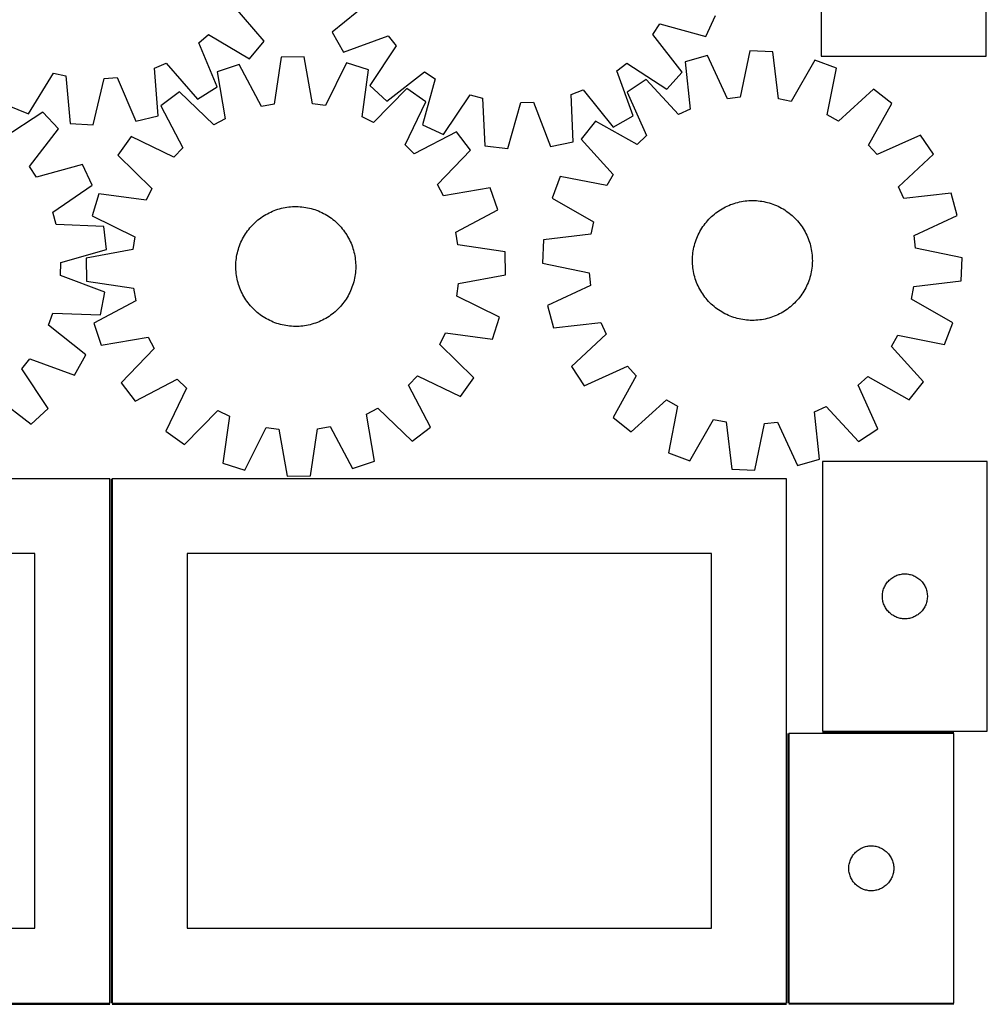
# Model space of a CAD drawing. Header units: millimetres. Extents: x 7 to 1493, y 7 to 2993.
# Tile 9 of 11: x 848 to 1493, y 1763 to 2420. Entities that reach past the tile are written whole.
import ezdxf

# ---------------------------------------------------------------- set-up
doc = ezdxf.new("R2010")
doc.units = ezdxf.units.MM
doc.layers.add('COMMON', color=5, linetype='CONTINUOUS', true_color=0x0000ff)
doc.layers.add('CUT', color=7, linetype='CONTINUOUS', true_color=0x000000)

msp = doc.modelspace()

# ---------------------------------------------------------------- linework, layer by layer
at = {"layer": 'COMMON'}
for p, q in [((908.799608, 2114.074296), (908.799608, 1764.074296)), ((1360.299609, 1944.074296), (1360.299609, 1764.074296)), ((1383.469951, 1944.824296), (1471.04961, 1944.824296)), ((458.049608, 1763.324295), (908.049608, 1763.324295)), ((909.549609, 1763.324295), (1359.549609, 1763.324295)), ((1471.04961, 1763.324296), (1361.04961, 1763.324296))]:
    msp.add_line(p, q, dxfattribs=at)
at = {"layer": 'CUT'}
for p, q in [((1382.70705, 2576.081325), (1382.70705, 2396.081325)), ((1492.70705, 2396.081325), (1492.70705, 2576.081325)), ((1080.987218, 2432.065904), (1056.230213, 2412.164511)), ((1011.054501, 2406.112748), (990.359617, 2430.210394)), ((1305.694912, 2409.241173), (1312.080628, 2423.2395)), ((1056.230213, 2412.164511), (1063.801667, 2398.770347)), ((1270.307378, 2410.424009), (1275.042544, 2417.572265)), ((1275.042544, 2417.572265), (1305.694912, 2409.241173)), ((967.375594, 2404.931914), (973.849496, 2410.554011)), ((979.611016, 2375.61862), (967.375594, 2404.931914)), ((973.849496, 2410.554011), (1001.158751, 2394.331208)), ((1001.158751, 2394.331208), (1011.054501, 2406.112748)), ((1063.801667, 2398.770347), (1093.619473, 2409.719011)), ((1093.619473, 2409.719011), (1098.954622, 2403.006667)), ((1289.934384, 2385.448913), (1270.307378, 2410.424009)), ((1098.954622, 2403.006667), (1081.55918, 2376.428982)), ((1335.028681, 2399.714683), (1328.549829, 2368.618071)), ((1350.400634, 2399.056198), (1335.028681, 2399.714683)), ((1354.196477, 2367.519453), (1350.400634, 2399.056198)), ((1022.310395, 2395.361481), (1017.62881, 2363.94401)), ((1037.694789, 2395.587235), (1022.310395, 2395.361481)), ((1043.296214, 2364.320659), (1037.694789, 2395.587235)), ((1306.675953, 2396.460668), (1291.852873, 2392.336729)), ((1291.852873, 2392.336729), (1295.300501, 2360.760019)), ((1320.031404, 2367.64042), (1306.675953, 2396.460668)), ((1378.371227, 2393.389476), (1362.600092, 2365.816916)), ((1392.787341, 2388.013025), (1378.371227, 2393.389476)), ((1382.70705, 2396.081325), (1492.70705, 2396.081325)), ((937.70501, 2387.993105), (945.599379, 2391.339491)), ((940.283282, 2356.333552), (937.70501, 2387.993105)), ((945.599379, 2391.339491), (966.558903, 2367.471665)), ((994.191447, 2390.483917), (979.629781, 2385.515173)), ((979.629781, 2385.515173), (984.885862, 2354.188693)), ((1009.180623, 2362.478572), (994.191447, 2390.483917)), ((1065.944747, 2391.536842), (1051.783762, 2363.10374)), ((1080.645937, 2386.997507), (1065.944747, 2391.536842)), ((1076.311305, 2355.530291), (1080.645937, 2386.997507)), ((1092.899085, 2366.030084), (1117.87418, 2385.65709)), ((1117.87418, 2385.65709), (1125.022437, 2380.921924)), ((1246.245457, 2386.169301), (1252.957801, 2391.504451)), ((1257.194121, 2356.351496), (1246.245457, 2386.169301)), ((1252.957801, 2391.504451), (1279.535486, 2374.109008)), ((1279.535486, 2374.109008), (1289.934384, 2385.448913)), ((1386.652011, 2356.846817), (1392.787341, 2388.013025)), ((853.768685, 2357.659616), (870.291837, 2384.788202)), ((870.291837, 2384.788202), (878.645473, 2382.855291)), ((878.645473, 2382.855291), (881.572928, 2351.226116)), ((896.920969, 2350.145301), (904.252227, 2381.052055)), ((904.252227, 2381.052055), (912.794309, 2381.795163)), ((912.794309, 2381.795163), (925.352436, 2352.618662)), ((1125.022437, 2380.921924), (1116.691344, 2350.269556)), ((1265.893372, 2380.480501), (1253.070154, 2371.977819)), ((1287.501108, 2357.197879), (1265.893372, 2380.480501)), ((954.394323, 2372.187101), (942.080782, 2362.961742)), ((977.304004, 2350.184345), (954.394323, 2372.187101)), ((966.558903, 2367.471665), (979.611016, 2375.61862)), ((1081.55918, 2376.428982), (1092.899085, 2366.030084)), ((1106.261603, 2374.415637), (1084.007395, 2351.750135)), ((1118.840534, 2365.555556), (1106.261603, 2374.415637)), ((1215.866094, 2370.537246), (1223.898564, 2373.537046)), ((1223.898564, 2373.537046), (1243.799957, 2348.780041)), ((1417.637842, 2373.980263), (1394.118211, 2352.630749)), ((1429.686966, 2364.41213), (1417.637842, 2373.980263)), ((1104.99415, 2336.96793), (1118.840534, 2365.555556)), ((1130.689672, 2343.88384), (1148.37732, 2370.267961)), ((1148.37732, 2370.267961), (1156.638963, 2367.973483)), ((1156.638963, 2367.973483), (1158.187725, 2336.2469)), ((1217.064683, 2338.795505), (1215.866094, 2370.537246)), ((1253.070154, 2371.977819), (1266.106782, 2343.011959)), ((1328.549829, 2368.618071), (1320.031404, 2367.64042)), ((1362.600092, 2365.816916), (1354.196477, 2367.519453)), ((839.50582, 2363.430337), (853.768685, 2357.659616)), ((942.080782, 2362.961742), (956.760026, 2334.792707)), ((1017.62881, 2363.94401), (1009.180623, 2362.478572)), ((1051.783762, 2363.10374), (1043.296214, 2364.320659)), ((1173.474221, 2334.499443), (1182.143033, 2365.058017)), ((1182.143033, 2365.058017), (1190.709354, 2365.428828)), ((1190.709354, 2365.428828), (1201.986369, 2335.733648)), ((1295.300501, 2360.760019), (1287.501108, 2357.197879)), ((1414.221033, 2336.667227), (1429.686966, 2364.41213)), ((863.301671, 2358.797427), (836.831645, 2341.238598)), ((873.770225, 2347.521793), (863.301671, 2358.797427)), ((925.352436, 2352.618662), (940.283282, 2356.333552)), ((984.885862, 2354.188693), (977.304004, 2350.184345)), ((1084.007395, 2351.750135), (1076.311305, 2355.530291)), ((1232.044976, 2352.67995), (1222.476844, 2340.630826)), ((1259.78988, 2337.214017), (1232.044976, 2352.67995)), ((1243.799957, 2348.780041), (1257.194121, 2356.351496)), ((1394.118211, 2352.630749), (1386.652011, 2356.846817)), ((854.297436, 2322.426271), (873.770225, 2347.521793)), ((881.572928, 2351.226116), (896.920969, 2350.145301)), ((1116.691344, 2350.269556), (1130.689672, 2343.88384)), ((922.199036, 2342.487808), (913.338955, 2329.908877)), ((950.786662, 2328.641424), (922.199036, 2342.487808)), ((1139.314469, 2345.67381), (1111.145434, 2330.994566)), ((1148.539828, 2333.360269), (1139.314469, 2345.67381)), ((1222.476844, 2340.630826), (1243.826357, 2317.111195)), ((1266.106782, 2343.011959), (1259.78988, 2337.214017)), ((1448.984835, 2343.386953), (1420.018974, 2330.350325)), ((1457.487517, 2330.563735), (1448.984835, 2343.386953)), ((956.760026, 2334.792707), (950.786662, 2328.641424)), ((1111.145434, 2330.994566), (1104.99415, 2336.96793)), ((1126.537072, 2310.450588), (1148.539828, 2333.360269)), ((1158.187725, 2336.2469), (1173.474221, 2334.499443)), ((1201.986369, 2335.733648), (1217.064683, 2338.795505)), ((1420.018974, 2330.350325), (1414.221033, 2336.667227)), ((913.338955, 2329.908877), (936.004457, 2307.654668)), ((1434.204894, 2308.955999), (1457.487517, 2330.563735)), ((859.076545, 2315.307318), (854.297436, 2322.426271)), ((889.677012, 2323.82707), (859.076545, 2315.307318)), ((896.148837, 2309.868343), (889.677012, 2323.82707)), ((1208.444082, 2315.780325), (1203.067631, 2301.364211)), ((1239.610289, 2309.644996), (1208.444082, 2315.780325)), ((1243.826357, 2317.111195), (1239.610289, 2309.644996)), ((869.874171, 2292.018506), (896.148837, 2309.868343)), ((936.004457, 2307.654668), (932.224301, 2299.958579)), ((1130.541419, 2302.86873), (1126.537072, 2310.450588)), ((1161.8679, 2308.124811), (1130.541419, 2302.86873)), ((1166.836644, 2293.563145), (1161.8679, 2308.124811)), ((1437.767034, 2301.156606), (1434.204894, 2308.955999)), ((900.757085, 2304.29321), (896.21775, 2289.59202)), ((932.224301, 2299.958579), (900.757085, 2304.29321)), ((1203.067631, 2301.364211), (1230.640191, 2285.593076)), ((1469.343744, 2304.604233), (1437.767034, 2301.156606)), ((1473.467683, 2289.781154), (1469.343744, 2304.604233)), ((1017.659837, 2293.021408), (1018.839204, 2293.455114)), ((1018.839204, 2293.455114), (1020.031612, 2293.85156)), ((1020.031612, 2293.85156), (1021.235884, 2294.210357)), ((1021.235884, 2294.210357), (1022.450833, 2294.531149)), ((1022.450833, 2294.531149), (1023.675258, 2294.813621)), ((1023.675258, 2294.813621), (1024.907951, 2295.057493)), ((1024.907951, 2295.057493), (1026.147697, 2295.262525)), ((1026.147697, 2295.262525), (1027.39327, 2295.428515)), ((1027.39327, 2295.428515), (1028.643444, 2295.555298)), ((1028.643444, 2295.555298), (1029.896982, 2295.64275)), ((1029.896982, 2295.64275), (1031.152649, 2295.690784)), ((1031.152649, 2295.690784), (1032.409205, 2295.699352)), ((1032.409205, 2295.699352), (1033.665411, 2295.668448)), ((1033.665411, 2295.668448), (1034.920025, 2295.5981)), ((1034.920025, 2295.5981), (1036.171811, 2295.488378)), ((1036.171811, 2295.488378), (1037.419533, 2295.339391)), ((1037.419533, 2295.339391), (1038.661959, 2295.151286)), ((1038.661959, 2295.151286), (1039.897864, 2294.924248)), ((1039.897864, 2294.924248), (1041.126028, 2294.658501)), ((1041.126028, 2294.658501), (1042.345238, 2294.354308)), ((1042.345238, 2294.354308), (1043.554291, 2294.011968)), ((1043.554291, 2294.011968), (1044.751995, 2293.631821)), ((1044.751995, 2293.631821), (1045.937167, 2293.21424)), ((1138.831298, 2278.573969), (1166.836644, 2293.563145)), ((1314.366003, 2292.887667), (1315.418703, 2293.573838)), ((1315.418703, 2293.573838), (1316.492436, 2294.226604)), ((1316.492436, 2294.226604), (1317.586143, 2294.845322)), ((1317.586143, 2294.845322), (1318.698745, 2295.42938)), ((1318.698745, 2295.42938), (1319.829144, 2295.978202)), ((1319.829144, 2295.978202), (1320.976223, 2296.491247)), ((1320.976223, 2296.491247), (1322.138852, 2296.968008)), ((1322.138852, 2296.968008), (1323.315883, 2297.408015)), ((1323.315883, 2297.408015), (1324.506153, 2297.810833)), ((1324.506153, 2297.810833), (1325.70849, 2298.176065)), ((1325.70849, 2298.176065), (1326.921705, 2298.50335)), ((1326.921705, 2298.50335), (1328.144602, 2298.792366)), ((1328.144602, 2298.792366), (1329.375973, 2299.042827)), ((1329.375973, 2299.042827), (1330.614604, 2299.254487)), ((1330.614604, 2299.254487), (1331.859273, 2299.427135)), ((1331.859273, 2299.427135), (1333.10875, 2299.560603)), ((1333.10875, 2299.560603), (1334.361803, 2299.654757)), ((1334.361803, 2299.654757), (1335.617195, 2299.709506)), ((1335.617195, 2299.709506), (1336.873687, 2299.724795)), ((1336.873687, 2299.724795), (1338.13004, 2299.700609)), ((1338.13004, 2299.700609), (1339.385013, 2299.636972)), ((1339.385013, 2299.636972), (1340.637368, 2299.533946)), ((1340.637368, 2299.533946), (1341.885869, 2299.391634)), ((1341.885869, 2299.391634), (1343.129283, 2299.210176)), ((1343.129283, 2299.210176), (1344.366384, 2298.989751)), ((1344.366384, 2298.989751), (1345.595952, 2298.730577)), ((1345.595952, 2298.730577), (1346.816771, 2298.432908)), ((1346.816771, 2298.432908), (1348.027638, 2298.09704)), ((1348.027638, 2298.09704), (1349.227358, 2297.723303)), ((1349.227358, 2297.723303), (1350.414746, 2297.312066)), ((1350.414746, 2297.312066), (1351.588632, 2296.863736)), ((1351.588632, 2296.863736), (1352.747855, 2296.378754)), ((1352.747855, 2296.378754), (1353.891273, 2295.857599)), ((1353.891273, 2295.857599), (1355.017757, 2295.300786)), ((1355.017757, 2295.300786), (1356.126195, 2294.708864)), ((1356.126195, 2294.708864), (1357.215494, 2294.082417)), ((1357.215494, 2294.082417), (1358.284578, 2293.422064)), ((1358.284578, 2293.422064), (1359.332392, 2292.728455)), ((872.219496, 2283.771154), (869.874171, 2292.018506)), ((896.21775, 2289.59202), (924.650852, 2275.431036)), ((1005.868929, 2285.939317), (1006.83166, 2286.746878)), ((1006.83166, 2286.746878), (1007.819282, 2287.523801)), ((1007.819282, 2287.523801), (1008.830821, 2288.269319)), ((1008.830821, 2288.269319), (1009.865278, 2288.982695)), ((1009.865278, 2288.982695), (1010.921632, 2289.663226)), ((1010.921632, 2289.663226), (1011.99884, 2290.310241)), ((1011.99884, 2290.310241), (1013.095841, 2290.923101)), ((1013.095841, 2290.923101), (1014.21155, 2291.5012)), ((1014.21155, 2291.5012), (1015.344868, 2292.043969)), ((1015.344868, 2292.043969), (1016.494675, 2292.550872)), ((1016.494675, 2292.550872), (1017.659837, 2293.021408)), ((1045.937167, 2293.21424), (1047.108638, 2292.759638)), ((1047.108638, 2292.759638), (1048.265251, 2292.268463)), ((1048.265251, 2292.268463), (1049.405866, 2291.741201)), ((1049.405866, 2291.741201), (1050.529356, 2291.178371)), ((1050.529356, 2291.178371), (1051.634612, 2290.58053)), ((1051.634612, 2290.58053), (1052.720545, 2289.948266)), ((1052.720545, 2289.948266), (1053.786082, 2289.282204)), ((1053.786082, 2289.282204), (1054.830171, 2288.583002)), ((1054.830171, 2288.583002), (1055.851783, 2287.851349)), ((1055.851783, 2287.851349), (1056.849909, 2287.087968)), ((1056.849909, 2287.087968), (1057.823565, 2286.293611)), ((1306.821466, 2286.28359), (1307.670449, 2287.209999)), ((1307.670449, 2287.209999), (1308.548112, 2288.109284)), ((1308.548112, 2288.109284), (1309.45359, 2288.980558)), ((1309.45359, 2288.980558), (1310.385988, 2289.822959)), ((1310.385988, 2289.822959), (1311.344386, 2290.635658)), ((1311.344386, 2290.635658), (1312.327839, 2291.417852)), ((1312.327839, 2291.417852), (1313.335377, 2292.168768)), ((1313.335377, 2292.168768), (1314.366003, 2292.887667)), ((1359.332392, 2292.728455), (1360.357902, 2292.002277)), ((1360.357902, 2292.002277), (1361.360096, 2291.244244)), ((1361.360096, 2291.244244), (1362.337986, 2290.455106)), ((1362.337986, 2290.455106), (1363.290605, 2289.635641)), ((1363.290605, 2289.635641), (1364.217015, 2288.786658)), ((1364.217015, 2288.786658), (1365.1163, 2287.908995)), ((1365.1163, 2287.908995), (1365.987573, 2287.003517)), ((1365.987573, 2287.003517), (1366.829975, 2286.071119)), ((1444.647436, 2276.425703), (1473.467683, 2289.781154)), ((903.955018, 2282.417854), (872.219496, 2283.771154)), ((905.796605, 2267.142413), (903.955018, 2282.417854)), ((999.903243, 2279.499057), (1000.666624, 2280.497183)), ((1000.666624, 2280.497183), (1001.460981, 2281.470838)), ((1001.460981, 2281.470838), (1002.285529, 2282.419061)), ((1002.285529, 2282.419061), (1003.139454, 2283.340917)), ((1003.139454, 2283.340917), (1004.021914, 2284.235495)), ((1004.021914, 2284.235495), (1004.932039, 2285.101914)), ((1004.932039, 2285.101914), (1005.868929, 2285.939317)), ((1057.823565, 2286.293611), (1058.771788, 2285.469063)), ((1058.771788, 2285.469063), (1059.693644, 2284.615138)), ((1059.693644, 2284.615138), (1060.588222, 2283.732678)), ((1060.588222, 2283.732678), (1061.45464, 2282.822553)), ((1061.45464, 2282.822553), (1062.292044, 2281.885663)), ((1062.292044, 2281.885663), (1063.099605, 2280.922932)), ((1063.099605, 2280.922932), (1063.876528, 2279.93531)), ((1230.640191, 2285.593076), (1228.937654, 2277.189461)), ((1301.748243, 2279.11918), (1302.37469, 2280.208478)), ((1302.37469, 2280.208478), (1303.035043, 2281.277562)), ((1303.035043, 2281.277562), (1303.728651, 2282.325376)), ((1303.728651, 2282.325376), (1304.45483, 2283.350886)), ((1304.45483, 2283.350886), (1305.212863, 2284.353081)), ((1305.212863, 2284.353081), (1306.002001, 2285.33097)), ((1306.002001, 2285.33097), (1306.821466, 2286.28359)), ((1366.829975, 2286.071119), (1367.642674, 2285.11272)), ((1367.642674, 2285.11272), (1368.424867, 2284.129267)), ((1368.424867, 2284.129267), (1369.175784, 2283.12173)), ((1369.175784, 2283.12173), (1369.894683, 2282.091103)), ((1369.894683, 2282.091103), (1370.580854, 2281.038404)), ((1370.580854, 2281.038404), (1371.23362, 2279.964671)), ((924.650852, 2275.431036), (923.433933, 2266.943487)), ((996.013391, 2273.053139), (996.576221, 2274.176629)), ((996.576221, 2274.176629), (997.174062, 2275.281886)), ((997.174062, 2275.281886), (997.806326, 2276.367818)), ((997.806326, 2276.367818), (998.472388, 2277.433355)), ((998.472388, 2277.433355), (999.17159, 2278.477445)), ((999.17159, 2278.477445), (999.903243, 2279.499057)), ((1063.876528, 2279.93531), (1064.622045, 2278.923771)), ((1064.622045, 2278.923771), (1065.335422, 2277.889314)), ((1065.335422, 2277.889314), (1066.015953, 2276.83296)), ((1066.015953, 2276.83296), (1066.662968, 2275.755752)), ((1066.662968, 2275.755752), (1067.275827, 2274.658751)), ((1067.275827, 2274.658751), (1067.853927, 2273.543041)), ((1067.853927, 2273.543041), (1068.396696, 2272.409724)), ((1140.296736, 2270.125782), (1138.831298, 2278.573969)), ((1228.937654, 2277.189461), (1197.400909, 2273.393618)), ((1299.145041, 2273.407731), (1299.593371, 2274.581616)), ((1299.593371, 2274.581616), (1300.078353, 2275.74084)), ((1300.078353, 2275.74084), (1300.599508, 2276.884258)), ((1300.599508, 2276.884258), (1301.156321, 2278.010741)), ((1301.156321, 2278.010741), (1301.748243, 2279.11918)), ((1371.23362, 2279.964671), (1371.852338, 2278.870964)), ((1371.852338, 2278.870964), (1372.436396, 2277.758362)), ((1372.436396, 2277.758362), (1372.985218, 2276.627963)), ((1372.985218, 2276.627963), (1373.498263, 2275.480884)), ((1373.498263, 2275.480884), (1373.975024, 2274.318255)), ((1373.975024, 2274.318255), (1374.41503, 2273.141224)), ((1445.625087, 2267.907278), (1444.647436, 2276.425703)), ((875.29201, 2258.285527), (905.796605, 2267.142413)), ((923.433933, 2266.943487), (892.167357, 2261.342062)), ((993.400284, 2265.992511), (993.742624, 2267.201565)), ((993.742624, 2267.201565), (994.122771, 2268.399268)), ((994.122771, 2268.399268), (994.540352, 2269.584441)), ((994.540352, 2269.584441), (994.994954, 2270.755911)), ((994.994954, 2270.755911), (995.486129, 2271.912525)), ((995.486129, 2271.912525), (996.013391, 2273.053139)), ((1068.396696, 2272.409724), (1068.903598, 2271.259917)), ((1068.903598, 2271.259917), (1069.374135, 2270.094755)), ((1069.374135, 2270.094755), (1069.80784, 2268.915388)), ((1069.80784, 2268.915388), (1070.204287, 2267.72298)), ((1070.204287, 2267.72298), (1070.563083, 2266.518708)), ((1171.714208, 2265.444197), (1140.296736, 2270.125782)), ((1197.400909, 2273.393618), (1196.742424, 2258.021665)), ((1297.246931, 2266.122267), (1297.467356, 2267.359369)), ((1297.467356, 2267.359369), (1297.72653, 2268.588936)), ((1297.72653, 2268.588936), (1298.024199, 2269.809755)), ((1298.024199, 2269.809755), (1298.360067, 2271.020623)), ((1298.360067, 2271.020623), (1298.733804, 2272.220342)), ((1298.733804, 2272.220342), (1299.145041, 2273.407731)), ((1374.41503, 2273.141224), (1374.817848, 2271.950953)), ((1374.817848, 2271.950953), (1375.18308, 2270.748617)), ((1375.18308, 2270.748617), (1375.510366, 2269.535402)), ((1375.510366, 2269.535402), (1375.799382, 2268.312505)), ((1375.799382, 2268.312505), (1376.049843, 2267.081134)), ((1376.049843, 2267.081134), (1376.261502, 2265.842502)), ((1476.721698, 2261.428426), (1445.625087, 2267.907278)), ((892.167357, 2261.342062), (892.393111, 2245.957668)), ((992.266214, 2259.819084), (992.415201, 2261.066806)), ((992.415201, 2261.066806), (992.603306, 2262.309233)), ((992.603306, 2262.309233), (992.830344, 2263.545137)), ((992.830344, 2263.545137), (993.096091, 2264.773301)), ((993.096091, 2264.773301), (993.400284, 2265.992511)), ((1070.563083, 2266.518708), (1070.883876, 2265.303759)), ((1070.883876, 2265.303759), (1071.166348, 2264.079334)), ((1071.166348, 2264.079334), (1071.41022, 2262.846641)), ((1071.41022, 2262.846641), (1071.615252, 2261.606895)), ((1071.615252, 2261.606895), (1071.781241, 2260.361322)), ((1071.781241, 2260.361322), (1071.908025, 2259.111148)), ((1171.939962, 2250.059803), (1171.714208, 2265.444197)), ((1296.732312, 2259.866672), (1296.756498, 2261.123024)), ((1296.756498, 2261.123024), (1296.820135, 2262.377997)), ((1296.820135, 2262.377997), (1296.923161, 2263.630352)), ((1296.923161, 2263.630352), (1297.065472, 2264.878853)), ((1297.065472, 2264.878853), (1297.246931, 2266.122267)), ((1376.261502, 2265.842502), (1376.434151, 2264.597834)), ((1376.434151, 2264.597834), (1376.567618, 2263.348357)), ((1376.567618, 2263.348357), (1376.661773, 2262.095304)), ((1376.661773, 2262.095304), (1376.716522, 2260.839912)), ((1376.716522, 2260.839912), (1376.731811, 2259.583419)), ((1476.063214, 2246.056473), (1476.721698, 2261.428426)), ((874.973975, 2249.717083), (875.29201, 2258.285527)), ((992.05524, 2256.056479), (992.086144, 2257.312684)), ((992.063808, 2254.799922), (992.05524, 2256.056479)), ((992.111842, 2253.544255), (992.063808, 2254.799922)), ((992.086144, 2257.312684), (992.156492, 2258.567299)), ((992.156492, 2258.567299), (992.266214, 2259.819084)), ((1071.908025, 2259.111148), (1071.995476, 2257.85761)), ((1072.021174, 2254.089181), (1071.950826, 2252.834567)), ((1071.995476, 2257.85761), (1072.04351, 2256.601943)), ((1072.052079, 2255.345387), (1072.021174, 2254.089181)), ((1072.04351, 2256.601943), (1072.052079, 2255.345387)), ((1196.742424, 2258.021665), (1227.839035, 2251.542813)), ((1296.747601, 2258.610179), (1296.732312, 2259.866672)), ((1296.80235, 2257.354787), (1296.747601, 2258.610179)), ((1296.896504, 2256.101734), (1296.80235, 2257.354787)), ((1297.029972, 2254.852257), (1296.896504, 2256.101734)), ((1297.20262, 2253.607589), (1297.029972, 2254.852257)), ((1376.39865, 2254.571238), (1376.217192, 2253.327824)), ((1376.540962, 2255.819739), (1376.39865, 2254.571238)), ((1376.643987, 2257.072094), (1376.540962, 2255.819739)), ((1376.707625, 2258.327067), (1376.643987, 2257.072094)), ((1376.731811, 2259.583419), (1376.707625, 2258.327067)), ((904.738057, 2238.623204), (874.973975, 2249.717083)), ((992.199294, 2252.290717), (992.111842, 2253.544255)), ((992.326077, 2251.040544), (992.199294, 2252.290717)), ((992.492067, 2249.79497), (992.326077, 2251.040544)), ((992.697099, 2248.555224), (992.492067, 2249.79497)), ((992.940971, 2247.322531), (992.697099, 2248.555224)), ((993.223443, 2246.098106), (992.940971, 2247.322531)), ((1071.276975, 2247.856728), (1071.011228, 2246.628564)), ((1071.504013, 2249.092633), (1071.276975, 2247.856728)), ((1071.692118, 2250.335059), (1071.504013, 2249.092633)), ((1071.841105, 2251.582781), (1071.692118, 2250.335059)), ((1071.950826, 2252.834567), (1071.841105, 2251.582781)), ((1140.673386, 2244.458378), (1171.939962, 2250.059803)), ((1227.839035, 2251.542813), (1228.816687, 2243.024388)), ((1297.414279, 2252.368957), (1297.20262, 2253.607589)), ((1297.664741, 2251.137586), (1297.414279, 2252.368957)), ((1297.953757, 2249.914689), (1297.664741, 2251.137586)), ((1298.281042, 2248.701474), (1297.953757, 2249.914689)), ((1298.646274, 2247.499138), (1298.281042, 2248.701474)), ((1299.049092, 2246.308867), (1298.646274, 2247.499138)), ((1374.730319, 2247.229749), (1374.319082, 2246.04236)), ((1375.104056, 2248.429469), (1374.730319, 2247.229749)), ((1375.439924, 2249.640336), (1375.104056, 2248.429469)), ((1375.737592, 2250.861155), (1375.439924, 2249.640336)), ((1375.996767, 2252.090722), (1375.737592, 2250.861155)), ((1376.217192, 2253.327824), (1375.996767, 2252.090722)), ((892.393111, 2245.957668), (923.810582, 2241.276083)), ((923.810582, 2241.276083), (925.27602, 2232.827896)), ((993.544235, 2244.883158), (993.223443, 2246.098106)), ((993.903032, 2243.678885), (993.544235, 2244.883158)), ((994.299478, 2242.486477), (993.903032, 2243.678885)), ((994.733184, 2241.30711), (994.299478, 2242.486477)), ((995.20372, 2240.141949), (994.733184, 2241.30711)), ((1069.566966, 2241.817425), (1069.112364, 2240.645954)), ((1069.984547, 2243.002597), (1069.566966, 2241.817425)), ((1070.364695, 2244.200301), (1069.984547, 2243.002597)), ((1070.707035, 2245.409354), (1070.364695, 2244.200301)), ((1071.011228, 2246.628564), (1070.707035, 2245.409354)), ((1139.456467, 2235.97083), (1140.673386, 2244.458378)), ((1228.816687, 2243.024388), (1199.996439, 2229.668937)), ((1299.489099, 2245.131836), (1299.049092, 2246.308867)), ((1299.96586, 2243.969208), (1299.489099, 2245.131836)), ((1300.478905, 2242.822128), (1299.96586, 2243.969208)), ((1301.027727, 2241.691729), (1300.478905, 2242.822128)), ((1301.611785, 2240.579127), (1301.027727, 2241.691729)), ((1372.307802, 2241.43935), (1371.71588, 2240.330911)), ((1372.864615, 2242.565833), (1372.307802, 2241.43935)), ((1373.38577, 2243.709251), (1372.864615, 2242.565833)), ((1373.870752, 2244.868475), (1373.38577, 2243.709251)), ((1374.319082, 2246.04236), (1373.870752, 2244.868475)), ((1442.823932, 2233.857015), (1444.526468, 2242.26063)), ((1444.526468, 2242.26063), (1476.063214, 2246.056473)), ((901.76914, 2223.526314), (904.738057, 2238.623204)), ((995.710623, 2238.992141), (995.20372, 2240.141949)), ((996.253392, 2237.858824), (995.710623, 2238.992141)), ((996.831491, 2236.743114), (996.253392, 2237.858824)), ((997.444351, 2235.646114), (996.831491, 2236.743114)), ((998.091365, 2234.568905), (997.444351, 2235.646114)), ((998.771897, 2233.512551), (998.091365, 2234.568905)), ((1066.300993, 2235.034047), (1065.634931, 2233.96851)), ((1066.933256, 2236.11998), (1066.300993, 2235.034047)), ((1067.531098, 2237.225236), (1066.933256, 2236.11998)), ((1068.093928, 2238.348726), (1067.531098, 2237.225236)), ((1068.62119, 2239.489341), (1068.093928, 2238.348726)), ((1069.112364, 2240.645954), (1068.62119, 2239.489341)), ((1167.889568, 2221.809845), (1139.456467, 2235.97083)), ((1302.230502, 2239.48542), (1301.611785, 2240.579127)), ((1302.883269, 2238.411687), (1302.230502, 2239.48542)), ((1303.56944, 2237.358988), (1302.883269, 2238.411687)), ((1304.288339, 2236.328361), (1303.56944, 2237.358988)), ((1305.039255, 2235.320824), (1304.288339, 2236.328361)), ((1305.821449, 2234.337371), (1305.039255, 2235.320824)), ((1306.634148, 2233.378972), (1305.821449, 2234.337371)), ((1367.462122, 2234.119121), (1366.642657, 2233.166501)), ((1368.25126, 2235.09701), (1367.462122, 2234.119121)), ((1369.009292, 2236.099205), (1368.25126, 2235.09701)), ((1369.735471, 2237.124715), (1369.009292, 2236.099205)), ((1370.42908, 2238.172529), (1369.735471, 2237.124715)), ((1371.089433, 2239.241613), (1370.42908, 2238.172529)), ((1371.71588, 2240.330911), (1371.089433, 2239.241613)), ((925.27602, 2232.827896), (897.270675, 2217.838721)), ((999.485273, 2232.478094), (998.771897, 2233.512551)), ((1000.230791, 2231.466555), (999.485273, 2232.478094)), ((1001.007714, 2230.478933), (1000.230791, 2231.466555)), ((1001.815275, 2229.516202), (1001.007714, 2230.478933)), ((1002.652678, 2228.579312), (1001.815275, 2229.516202)), ((1003.519097, 2227.669188), (1002.652678, 2228.579312)), ((1004.413675, 2226.786727), (1003.519097, 2227.669188)), ((1060.967865, 2228.060948), (1060.085404, 2227.16637)), ((1061.82179, 2228.982804), (1060.967865, 2228.060948)), ((1062.646338, 2229.931027), (1061.82179, 2228.982804)), ((1063.440695, 2230.904683), (1062.646338, 2229.931027)), ((1064.204076, 2231.902809), (1063.440695, 2230.904683)), ((1064.935729, 2232.924421), (1064.204076, 2231.902809)), ((1065.634931, 2233.96851), (1064.935729, 2232.924421)), ((1199.996439, 2229.668937), (1204.120378, 2214.845858)), ((1307.476549, 2232.446574), (1306.634148, 2233.378972)), ((1308.347823, 2231.541096), (1307.476549, 2232.446574)), ((1309.247108, 2230.663433), (1308.347823, 2231.541096)), ((1310.173517, 2229.81445), (1309.247108, 2230.663433)), ((1311.126137, 2228.994985), (1310.173517, 2229.81445)), ((1312.104026, 2228.205847), (1311.126137, 2228.994985)), ((1313.106221, 2227.447814), (1312.104026, 2228.205847)), ((1361.136283, 2228.032239), (1360.128746, 2227.281323)), ((1362.119736, 2228.814433), (1361.136283, 2228.032239)), ((1363.078135, 2229.627132), (1362.119736, 2228.814433)), ((1364.010533, 2230.469533), (1363.078135, 2229.627132)), ((1364.91601, 2231.340807), (1364.010533, 2230.469533)), ((1365.793674, 2232.240092), (1364.91601, 2231.340807)), ((1366.642657, 2233.166501), (1365.793674, 2232.240092)), ((1470.396491, 2218.08588), (1442.823932, 2233.857015)), ((867.070354, 2216.478557), (870.020618, 2224.529353)), ((870.020618, 2224.529353), (901.76914, 2223.526314)), ((1005.335531, 2225.932802), (1004.413675, 2226.786727)), ((1006.283754, 2225.108254), (1005.335531, 2225.932802)), ((1007.257409, 2224.313897), (1006.283754, 2225.108254)), ((1008.255535, 2223.550516), (1007.257409, 2224.313897)), ((1009.277147, 2222.818863), (1008.255535, 2223.550516)), ((1010.321237, 2222.119661), (1009.277147, 2222.818863)), ((1011.386774, 2221.453599), (1010.321237, 2222.119661)), ((1012.472706, 2220.821336), (1011.386774, 2221.453599)), ((1052.108478, 2221.091624), (1051.011478, 2220.478765)), ((1053.185687, 2221.738639), (1052.108478, 2221.091624)), ((1054.242041, 2222.41917), (1053.185687, 2221.738639)), ((1055.276498, 2223.132547), (1054.242041, 2222.41917)), ((1056.288037, 2223.878064), (1055.276498, 2223.132547)), ((1057.275659, 2224.654987), (1056.288037, 2223.878064)), ((1058.23839, 2225.462548), (1057.275659, 2224.654987)), ((1059.17528, 2226.299952), (1058.23839, 2225.462548)), ((1060.085404, 2227.16637), (1059.17528, 2226.299952)), ((1163.350234, 2207.108655), (1167.889568, 2221.809845)), ((1314.131731, 2226.721636), (1313.106221, 2227.447814)), ((1315.179545, 2226.028027), (1314.131731, 2226.721636)), ((1316.248629, 2225.367674), (1315.179545, 2226.028027)), ((1317.337927, 2224.741227), (1316.248629, 2225.367674)), ((1318.446365, 2224.149305), (1317.337927, 2224.741227)), ((1319.572849, 2223.592492), (1318.446365, 2224.149305)), ((1320.716267, 2223.071337), (1319.572849, 2223.592492)), ((1321.875491, 2222.586355), (1320.716267, 2223.071337)), ((1323.049376, 2222.138025), (1321.875491, 2222.586355)), ((1324.236765, 2221.726788), (1323.049376, 2222.138025)), ((1325.436484, 2221.353051), (1324.236765, 2221.726788)), ((1326.647351, 2221.017183), (1325.436484, 2221.353051)), ((1327.868171, 2220.719515), (1326.647351, 2221.017183)), ((1346.542418, 2220.946741), (1345.319521, 2220.657725)), ((1347.755633, 2221.274026), (1346.542418, 2220.946741)), ((1348.957969, 2221.639258), (1347.755633, 2221.274026)), ((1350.14824, 2222.042077), (1348.957969, 2221.639258)), ((1351.32527, 2222.482083), (1350.14824, 2222.042077)), ((1352.487899, 2222.958844), (1351.32527, 2222.482083)), ((1353.634979, 2223.471889), (1352.487899, 2222.958844)), ((1354.765378, 2224.020711), (1353.634979, 2223.471889)), ((1355.87798, 2224.604769), (1354.765378, 2224.020711)), ((1356.971687, 2225.223487), (1355.87798, 2224.604769)), ((1358.04542, 2225.876253), (1356.971687, 2225.223487)), ((1359.098119, 2226.562424), (1358.04542, 2225.876253)), ((1360.128746, 2227.281323), (1359.098119, 2226.562424)), ((891.94948, 2196.730044), (867.070354, 2216.478557)), ((897.270675, 2217.838721), (902.239419, 2203.277054)), ((1013.577963, 2220.223494), (1012.472706, 2220.821336)), ((1014.701453, 2219.660664), (1013.577963, 2220.223494)), ((1015.842067, 2219.133402), (1014.701453, 2219.660664)), ((1016.998681, 2218.642228), (1015.842067, 2219.133402)), ((1018.170151, 2218.187626), (1016.998681, 2218.642228)), ((1019.355324, 2217.770045), (1018.170151, 2218.187626)), ((1020.553027, 2217.389897), (1019.355324, 2217.770045)), ((1021.762081, 2217.047557), (1020.553027, 2217.389897)), ((1022.981291, 2216.743364), (1021.762081, 2217.047557)), ((1024.209455, 2216.477617), (1022.981291, 2216.743364)), ((1025.445359, 2216.250579), (1024.209455, 2216.477617)), ((1026.687786, 2216.062474), (1025.445359, 2216.250579)), ((1027.935508, 2215.913487), (1026.687786, 2216.062474)), ((1029.187293, 2215.803765), (1027.935508, 2215.913487)), ((1030.441908, 2215.733418), (1029.187293, 2215.803765)), ((1031.698113, 2215.702513), (1030.441908, 2215.733418)), ((1032.95467, 2215.711082), (1031.698113, 2215.702513)), ((1034.210337, 2215.759116), (1032.95467, 2215.711082)), ((1035.463875, 2215.846567), (1034.210337, 2215.759116)), ((1036.714048, 2215.973351), (1035.463875, 2215.846567)), ((1037.959622, 2216.13934), (1036.714048, 2215.973351)), ((1039.199368, 2216.344372), (1037.959622, 2216.13934)), ((1040.432061, 2216.588244), (1039.199368, 2216.344372)), ((1041.656486, 2216.870716), (1040.432061, 2216.588244)), ((1042.871434, 2217.191509), (1041.656486, 2216.870716)), ((1044.075707, 2217.550305), (1042.871434, 2217.191509)), ((1045.268115, 2217.946752), (1044.075707, 2217.550305)), ((1046.447481, 2218.380457), (1045.268115, 2217.946752)), ((1047.612643, 2218.850994), (1046.447481, 2218.380457)), ((1048.762451, 2219.357896), (1047.612643, 2218.850994)), ((1049.895768, 2219.900665), (1048.762451, 2219.357896)), ((1051.011478, 2220.478765), (1049.895768, 2219.900665)), ((1204.120378, 2214.845858), (1235.697088, 2218.293485)), ((1235.697088, 2218.293485), (1239.259228, 2210.494092)), ((1329.097738, 2220.46034), (1327.868171, 2220.719515)), ((1330.334839, 2220.239915), (1329.097738, 2220.46034)), ((1331.578254, 2220.058457), (1330.334839, 2220.239915)), ((1332.826755, 2219.916145), (1331.578254, 2220.058457)), ((1334.07911, 2219.813119), (1332.826755, 2219.916145)), ((1335.334083, 2219.749482), (1334.07911, 2219.813119)), ((1336.590435, 2219.725296), (1335.334083, 2219.749482)), ((1337.846928, 2219.740585), (1336.590435, 2219.725296)), ((1339.10232, 2219.795334), (1337.846928, 2219.740585)), ((1340.355373, 2219.889488), (1339.10232, 2219.795334)), ((1341.60485, 2220.022956), (1340.355373, 2219.889488)), ((1342.849518, 2220.195604), (1341.60485, 2220.022956)), ((1344.088149, 2220.407264), (1342.849518, 2220.195604)), ((1345.319521, 2220.657725), (1344.088149, 2220.407264)), ((1465.020041, 2203.669766), (1470.396491, 2218.08588)), ((902.239419, 2203.277054), (933.565899, 2208.533135)), ((933.565899, 2208.533135), (937.570247, 2200.951277)), ((1128.102862, 2203.747197), (1131.883018, 2211.443287)), ((1131.883018, 2211.443287), (1163.350234, 2207.108655)), ((1239.259228, 2210.494092), (1215.976605, 2188.886357)), ((1429.637765, 2202.338896), (1433.853833, 2209.805095)), ((1433.853833, 2209.805095), (1465.020041, 2203.669766)), ((1150.768364, 2181.492989), (1128.102862, 2203.747197)), ((1450.987279, 2178.819265), (1429.637765, 2202.338896)), ((884.460677, 2183.289494), (891.94948, 2196.730044)), ((937.570247, 2200.951277), (915.567491, 2178.041596)), ((849.282293, 2187.309194), (854.575994, 2194.054274)), ((854.575994, 2194.054274), (884.460677, 2183.289494)), ((1215.976605, 2188.886357), (1224.479288, 2176.063138)), ((1224.479288, 2176.063138), (1253.445148, 2189.099766)), ((1253.445148, 2189.099766), (1259.243089, 2182.782864)), ((866.841123, 2160.839168), (849.282293, 2187.309194)), ((1107.347292, 2176.609158), (1113.320656, 2182.760442)), ((1113.320656, 2182.760442), (1141.908283, 2168.914058)), ((1259.243089, 2182.782864), (1243.777157, 2155.037961)), ((1407.357341, 2176.438132), (1413.674242, 2182.236074)), ((1413.674242, 2182.236074), (1441.419146, 2166.770141)), ((915.567491, 2178.041596), (924.79285, 2165.728055)), ((924.79285, 2165.728055), (952.961884, 2180.4073)), ((952.961884, 2180.4073), (959.113168, 2174.433936)), ((1122.026537, 2148.440123), (1107.347292, 2176.609158)), ((1141.908283, 2168.914058), (1150.768364, 2181.492989)), ((1420.393969, 2147.472272), (1407.357341, 2176.438132)), ((1441.419146, 2166.770141), (1450.987279, 2178.819265)), ((830.469967, 2169.843403), (855.565489, 2150.370614)), ((959.113168, 2174.433936), (945.266784, 2145.846309)), ((1255.826281, 2145.469828), (1279.345911, 2166.819342)), ((1279.345911, 2166.819342), (1286.812111, 2162.603274)), ((1286.812111, 2162.603274), (1280.676782, 2131.437066)), ((1378.163622, 2158.690072), (1385.963015, 2162.252212)), ((1385.963015, 2162.252212), (1407.57075, 2138.96959)), ((855.565489, 2150.370614), (866.841123, 2160.839168)), ((957.845715, 2136.986228), (980.099924, 2159.65173)), ((980.099924, 2159.65173), (987.796013, 2155.871574)), ((987.796013, 2155.871574), (983.461382, 2124.404358)), ((1079.221457, 2157.213173), (1086.803315, 2161.21752)), ((1084.477538, 2125.886692), (1079.221457, 2157.213173)), ((1086.803315, 2161.21752), (1109.712996, 2139.214764)), ((1381.611249, 2127.113362), (1378.163622, 2158.690072)), ((1046.478509, 2147.457856), (1054.926696, 2148.923294)), ((1054.926696, 2148.923294), (1069.915871, 2120.917948)), ((1243.777157, 2155.037961), (1255.826281, 2145.469828)), ((1295.092895, 2126.060615), (1310.864031, 2153.633175)), ((1310.864031, 2153.633175), (1319.267646, 2151.930639)), ((1319.267646, 2151.930639), (1323.063488, 2120.393893)), ((1338.435442, 2119.735408), (1344.914293, 2150.83202)), ((1344.914293, 2150.83202), (1353.432719, 2151.809671)), ((1353.432719, 2151.809671), (1366.78817, 2122.989424)), ((945.266784, 2145.846309), (957.845715, 2136.986228)), ((998.162572, 2119.865024), (1012.323556, 2148.298125)), ((1012.323556, 2148.298125), (1020.811105, 2147.081206)), ((1020.811105, 2147.081206), (1026.41253, 2115.81463)), ((1041.796924, 2116.040384), (1046.478509, 2147.457856)), ((1109.712996, 2139.214764), (1122.026537, 2148.440123)), ((1407.57075, 2138.96959), (1420.393969, 2147.472272)), ((1280.676782, 2131.437066), (1295.092895, 2126.060615)), ((983.461382, 2124.404358), (998.162572, 2119.865024)), ((1069.915871, 2120.917948), (1084.477538, 2125.886692)), ((1366.78817, 2122.989424), (1381.611249, 2127.113362)), ((1493.469951, 2125.574297), (1383.469951, 2125.574297)), ((1383.469951, 2125.574297), (1383.469951, 1945.574297)), ((1493.469951, 1945.574297), (1493.469951, 2125.574297)), ((1026.41253, 2115.81463), (1041.796924, 2116.040384)), ((1323.063488, 2120.393893), (1338.435442, 2119.735408)), ((908.049608, 2114.074296), (458.049608, 2114.074296)), ((908.049608, 1764.074296), (908.049608, 2114.074296)), ((1359.549609, 2114.074296), (909.549609, 2114.074296)), ((909.549609, 2114.074296), (909.549609, 1764.074296)), ((1359.549609, 1764.074296), (1359.549609, 2114.074296)), ((858.049608, 2064.074296), (508.049608, 2064.074296)), ((858.049608, 1814.074296), (858.049608, 2064.074296)), ((1309.549609, 2064.074296), (959.549609, 2064.074296)), ((959.549609, 2064.074296), (959.549609, 1814.074296)), ((1309.549609, 1814.074296), (1309.549609, 2064.074296)), ((1434.649884, 2050.079713), (1435.40167, 2050.257132)), ((1435.40167, 2050.257132), (1436.161593, 2050.395615)), ((1436.161593, 2050.395615), (1436.927636, 2050.494795)), ((1436.927636, 2050.494795), (1437.69777, 2050.554408)), ((1437.69777, 2050.554408), (1438.469951, 2050.574297)), ((1438.469951, 2050.574297), (1439.242133, 2050.554408)), ((1439.242133, 2050.554408), (1440.012266, 2050.494795)), ((1440.012266, 2050.494795), (1440.77831, 2050.395615)), ((1440.77831, 2050.395615), (1441.538232, 2050.257132)), ((1441.538232, 2050.257132), (1442.290018, 2050.079713)), ((1425.610232, 2043.296189), (1426.024796, 2043.947953)), ((1426.024796, 2043.947953), (1426.472363, 2044.577511)), ((1426.472363, 2044.577511), (1426.951745, 2045.183194)), ((1426.951745, 2045.183194), (1427.461671, 2045.763397)), ((1427.461671, 2045.763397), (1428.000789, 2046.31658)), ((1428.000789, 2046.31658), (1428.567669, 2046.841276)), ((1428.567669, 2046.841276), (1429.160809, 2047.336094)), ((1429.160809, 2047.336094), (1429.778635, 2047.799722)), ((1429.778635, 2047.799722), (1430.419508, 2048.23093)), ((1430.419508, 2048.23093), (1431.08173, 2048.628575)), ((1431.08173, 2048.628575), (1431.763544, 2048.991603)), ((1431.763544, 2048.991603), (1432.463143, 2049.31905)), ((1432.463143, 2049.31905), (1433.17867, 2049.610049)), ((1433.17867, 2049.610049), (1433.908229, 2049.863827)), ((1433.908229, 2049.863827), (1434.649884, 2050.079713)), ((1442.290018, 2050.079713), (1443.031674, 2049.863827)), ((1443.031674, 2049.863827), (1443.761233, 2049.610049)), ((1443.761233, 2049.610049), (1444.47676, 2049.31905)), ((1444.47676, 2049.31905), (1445.176358, 2048.991603)), ((1445.176358, 2048.991603), (1445.858172, 2048.628575)), ((1445.858172, 2048.628575), (1446.520394, 2048.23093)), ((1446.520394, 2048.23093), (1447.161268, 2047.799722)), ((1447.161268, 2047.799722), (1447.779093, 2047.336094)), ((1447.779093, 2047.336094), (1448.372233, 2046.841276)), ((1448.372233, 2046.841276), (1448.939114, 2046.31658)), ((1448.939114, 2046.31658), (1449.478232, 2045.763397)), ((1449.478232, 2045.763397), (1449.988158, 2045.183194)), ((1449.988158, 2045.183194), (1450.46754, 2044.577511)), ((1450.46754, 2044.577511), (1450.915106, 2043.947953)), ((1450.915106, 2043.947953), (1451.329671, 2043.296189)), ((1423.514688, 2036.731929), (1423.594111, 2037.500272)), ((1423.594111, 2037.500272), (1423.712982, 2038.263508)), ((1423.712982, 2038.263508), (1423.870986, 2039.019613)), ((1423.870986, 2039.019613), (1424.067703, 2039.766581)), ((1424.067703, 2039.766581), (1424.302613, 2040.502432)), ((1424.302613, 2040.502432), (1424.575092, 2041.225215)), ((1424.575092, 2041.225215), (1424.884417, 2041.933013)), ((1424.884417, 2041.933013), (1425.229769, 2042.623948)), ((1425.229769, 2042.623948), (1425.610232, 2043.296189)), ((1451.329671, 2043.296189), (1451.710133, 2042.623948)), ((1451.710133, 2042.623948), (1452.055485, 2041.933013)), ((1452.055485, 2041.933013), (1452.364811, 2041.225215)), ((1452.364811, 2041.225215), (1452.63729, 2040.502432)), ((1452.63729, 2040.502432), (1452.872199, 2039.766581)), ((1452.872199, 2039.766581), (1453.068917, 2039.019613)), ((1453.068917, 2039.019613), (1453.22692, 2038.263508)), ((1453.22692, 2038.263508), (1453.345791, 2037.500272)), ((1453.345791, 2037.500272), (1453.425214, 2036.731929)), ((1423.474924, 2035.960515), (1423.514688, 2036.731929)), ((1423.474924, 2035.188078), (1423.474924, 2035.960515)), ((1423.514688, 2034.416665), (1423.474924, 2035.188078)), ((1423.594111, 2033.648321), (1423.514688, 2034.416665)), ((1423.712982, 2032.885085), (1423.594111, 2033.648321)), ((1423.870986, 2032.128981), (1423.712982, 2032.885085)), ((1424.067703, 2031.382012), (1423.870986, 2032.128981)), ((1424.302613, 2030.646161), (1424.067703, 2031.382012)), ((1424.575092, 2029.923378), (1424.302613, 2030.646161)), ((1452.63729, 2030.646161), (1452.364811, 2029.923378)), ((1452.872199, 2031.382012), (1452.63729, 2030.646161)), ((1453.068917, 2032.128981), (1452.872199, 2031.382012)), ((1453.22692, 2032.885085), (1453.068917, 2032.128981)), ((1453.345791, 2033.648321), (1453.22692, 2032.885085)), ((1453.425214, 2034.416665), (1453.345791, 2033.648321)), ((1453.425214, 2036.731929), (1453.464978, 2035.960515)), ((1453.464978, 2035.188078), (1453.425214, 2034.416665)), ((1453.464978, 2035.960515), (1453.464978, 2035.188078)), ((1424.884417, 2029.215581), (1424.575092, 2029.923378)), ((1425.229769, 2028.524646), (1424.884417, 2029.215581)), ((1425.610232, 2027.852405), (1425.229769, 2028.524646)), ((1426.024796, 2027.200641), (1425.610232, 2027.852405)), ((1426.472363, 2026.571083), (1426.024796, 2027.200641)), ((1426.951745, 2025.965399), (1426.472363, 2026.571083)), ((1427.461671, 2025.385197), (1426.951745, 2025.965399)), ((1428.000789, 2024.832014), (1427.461671, 2025.385197)), ((1428.567669, 2024.307318), (1428.000789, 2024.832014)), ((1429.160809, 2023.8125), (1428.567669, 2024.307318)), ((1429.778635, 2023.348872), (1429.160809, 2023.8125)), ((1447.779093, 2023.8125), (1447.161268, 2023.348872)), ((1448.372233, 2024.307318), (1447.779093, 2023.8125)), ((1448.939114, 2024.832014), (1448.372233, 2024.307318)), ((1449.478232, 2025.385197), (1448.939114, 2024.832014)), ((1449.988158, 2025.965399), (1449.478232, 2025.385197)), ((1450.46754, 2026.571083), (1449.988158, 2025.965399)), ((1450.915106, 2027.200641), (1450.46754, 2026.571083)), ((1451.329671, 2027.852405), (1450.915106, 2027.200641)), ((1451.710133, 2028.524646), (1451.329671, 2027.852405)), ((1452.055485, 2029.215581), (1451.710133, 2028.524646)), ((1452.364811, 2029.923378), (1452.055485, 2029.215581)), ((1430.419508, 2022.917663), (1429.778635, 2023.348872)), ((1431.08173, 2022.520018), (1430.419508, 2022.917663)), ((1431.763544, 2022.156991), (1431.08173, 2022.520018)), ((1432.463143, 2021.829543), (1431.763544, 2022.156991)), ((1433.17867, 2021.538544), (1432.463143, 2021.829543)), ((1433.908229, 2021.284766), (1433.17867, 2021.538544)), ((1434.649884, 2021.068881), (1433.908229, 2021.284766)), ((1435.40167, 2020.891461), (1434.649884, 2021.068881)), ((1436.161593, 2020.752978), (1435.40167, 2020.891461)), ((1436.927636, 2020.653799), (1436.161593, 2020.752978)), ((1437.69777, 2020.594185), (1436.927636, 2020.653799)), ((1438.469951, 2020.574297), (1437.69777, 2020.594185)), ((1439.242133, 2020.594185), (1438.469951, 2020.574297)), ((1440.012266, 2020.653799), (1439.242133, 2020.594185)), ((1440.77831, 2020.752978), (1440.012266, 2020.653799)), ((1441.538232, 2020.891461), (1440.77831, 2020.752978)), ((1442.290018, 2021.068881), (1441.538232, 2020.891461)), ((1443.031674, 2021.284766), (1442.290018, 2021.068881)), ((1443.761233, 2021.538544), (1443.031674, 2021.284766)), ((1444.47676, 2021.829543), (1443.761233, 2021.538544)), ((1445.176358, 2022.156991), (1444.47676, 2021.829543)), ((1445.858172, 2022.520018), (1445.176358, 2022.156991)), ((1446.520394, 2022.917663), (1445.858172, 2022.520018)), ((1447.161268, 2023.348872), (1446.520394, 2022.917663)), ((1383.469951, 1945.574297), (1493.469951, 1945.574297)), ((1361.04961, 1944.074296), (1361.04961, 1764.074296)), ((1471.04961, 1944.074296), (1361.04961, 1944.074296)), ((1471.04961, 1764.074296), (1471.04961, 1944.074296)), ((1406.740468, 1865.836093), (1407.358294, 1866.299721)), ((1407.358294, 1866.299721), (1407.999167, 1866.730929)), ((1407.999167, 1866.730929), (1408.661389, 1867.128574)), ((1408.661389, 1867.128574), (1409.343203, 1867.491602)), ((1409.343203, 1867.491602), (1410.042801, 1867.819049)), ((1410.042801, 1867.819049), (1410.758329, 1868.110048)), ((1410.758329, 1868.110048), (1411.487888, 1868.363826)), ((1411.487888, 1868.363826), (1412.229543, 1868.579712)), ((1412.229543, 1868.579712), (1412.981329, 1868.757131)), ((1412.981329, 1868.757131), (1413.741251, 1868.895614)), ((1413.741251, 1868.895614), (1414.507295, 1868.994794)), ((1414.507295, 1868.994794), (1415.277429, 1869.054407)), ((1415.277429, 1869.054407), (1416.04961, 1869.074296)), ((1416.04961, 1869.074296), (1416.821791, 1869.054407)), ((1416.821791, 1869.054407), (1417.591925, 1868.994794)), ((1417.591925, 1868.994794), (1418.357969, 1868.895614)), ((1418.357969, 1868.895614), (1419.117891, 1868.757131)), ((1419.117891, 1868.757131), (1419.869677, 1868.579712)), ((1419.869677, 1868.579712), (1420.611332, 1868.363826)), ((1420.611332, 1868.363826), (1421.340891, 1868.110048)), ((1421.340891, 1868.110048), (1422.056419, 1867.819049)), ((1422.056419, 1867.819049), (1422.756017, 1867.491602)), ((1422.756017, 1867.491602), (1423.437831, 1867.128574)), ((1423.437831, 1867.128574), (1424.100053, 1866.730929)), ((1424.100053, 1866.730929), (1424.740926, 1866.299721)), ((1424.740926, 1866.299721), (1425.358752, 1865.836093)), ((1401.882272, 1859.002431), (1402.15475, 1859.725214)), ((1402.15475, 1859.725214), (1402.464076, 1860.433012)), ((1402.464076, 1860.433012), (1402.809428, 1861.123947)), ((1402.809428, 1861.123947), (1403.189891, 1861.796188)), ((1403.189891, 1861.796188), (1403.604455, 1862.447952)), ((1403.604455, 1862.447952), (1404.052021, 1863.07751)), ((1404.052021, 1863.07751), (1404.531403, 1863.683193)), ((1404.531403, 1863.683193), (1405.04133, 1864.263396)), ((1405.04133, 1864.263396), (1405.580448, 1864.816579)), ((1405.580448, 1864.816579), (1406.147328, 1865.341275)), ((1406.147328, 1865.341275), (1406.740468, 1865.836093)), ((1425.358752, 1865.836093), (1425.951892, 1865.341275)), ((1425.951892, 1865.341275), (1426.518772, 1864.816579)), ((1426.518772, 1864.816579), (1427.05789, 1864.263396)), ((1427.05789, 1864.263396), (1427.567817, 1863.683193)), ((1427.567817, 1863.683193), (1428.047199, 1863.07751)), ((1428.047199, 1863.07751), (1428.494765, 1862.447952)), ((1428.494765, 1862.447952), (1428.909329, 1861.796188)), ((1428.909329, 1861.796188), (1429.289792, 1861.123947)), ((1429.289792, 1861.123947), (1429.635144, 1860.433012)), ((1429.635144, 1860.433012), (1429.94447, 1859.725214)), ((1429.94447, 1859.725214), (1430.216948, 1859.002431)), ((1401.054583, 1854.460514), (1401.094347, 1855.231928)), ((1401.054583, 1853.688077), (1401.054583, 1854.460514)), ((1401.094347, 1852.916664), (1401.054583, 1853.688077)), ((1401.094347, 1855.231928), (1401.17377, 1856.000271)), ((1401.17377, 1856.000271), (1401.292641, 1856.763507)), ((1401.292641, 1856.763507), (1401.450644, 1857.519612)), ((1401.450644, 1857.519612), (1401.647362, 1858.26658)), ((1401.647362, 1858.26658), (1401.882272, 1859.002431)), ((1430.216948, 1859.002431), (1430.451858, 1858.26658)), ((1430.451858, 1858.26658), (1430.648576, 1857.519612)), ((1430.648576, 1857.519612), (1430.806579, 1856.763507)), ((1430.806579, 1856.763507), (1430.92545, 1856.000271)), ((1430.92545, 1856.000271), (1431.004873, 1855.231928)), ((1431.004873, 1855.231928), (1431.044637, 1854.460514)), ((1431.044637, 1853.688077), (1431.004873, 1852.916664)), ((1431.044637, 1854.460514), (1431.044637, 1853.688077)), ((1401.17377, 1852.14832), (1401.094347, 1852.916664)), ((1401.292641, 1851.385084), (1401.17377, 1852.14832)), ((1401.450644, 1850.62898), (1401.292641, 1851.385084)), ((1401.647362, 1849.882011), (1401.450644, 1850.62898)), ((1401.882272, 1849.14616), (1401.647362, 1849.882011)), ((1402.15475, 1848.423377), (1401.882272, 1849.14616)), ((1402.464076, 1847.71558), (1402.15475, 1848.423377)), ((1402.809428, 1847.024645), (1402.464076, 1847.71558)), ((1403.189891, 1846.352404), (1402.809428, 1847.024645)), ((1429.289792, 1847.024645), (1428.909329, 1846.352404)), ((1429.635144, 1847.71558), (1429.289792, 1847.024645)), ((1429.94447, 1848.423377), (1429.635144, 1847.71558)), ((1430.216948, 1849.14616), (1429.94447, 1848.423377)), ((1430.451858, 1849.882011), (1430.216948, 1849.14616)), ((1430.648576, 1850.62898), (1430.451858, 1849.882011)), ((1430.806579, 1851.385084), (1430.648576, 1850.62898)), ((1430.92545, 1852.14832), (1430.806579, 1851.385084)), ((1431.004873, 1852.916664), (1430.92545, 1852.14832)), ((1403.604455, 1845.70064), (1403.189891, 1846.352404)), ((1404.052021, 1845.071082), (1403.604455, 1845.70064)), ((1404.531403, 1844.465398), (1404.052021, 1845.071082)), ((1405.04133, 1843.885196), (1404.531403, 1844.465398)), ((1405.580448, 1843.332013), (1405.04133, 1843.885196)), ((1406.147328, 1842.807317), (1405.580448, 1843.332013)), ((1406.740468, 1842.312499), (1406.147328, 1842.807317)), ((1407.358294, 1841.848871), (1406.740468, 1842.312499)), ((1407.999167, 1841.417662), (1407.358294, 1841.848871)), ((1408.661389, 1841.020017), (1407.999167, 1841.417662)), ((1409.343203, 1840.65699), (1408.661389, 1841.020017)), ((1410.042801, 1840.329542), (1409.343203, 1840.65699)), ((1410.758329, 1840.038543), (1410.042801, 1840.329542)), ((1411.487888, 1839.784765), (1410.758329, 1840.038543)), ((1421.340891, 1840.038543), (1420.611332, 1839.784765)), ((1422.056419, 1840.329542), (1421.340891, 1840.038543)), ((1422.756017, 1840.65699), (1422.056419, 1840.329542)), ((1423.437831, 1841.020017), (1422.756017, 1840.65699)), ((1424.100053, 1841.417662), (1423.437831, 1841.020017)), ((1424.740926, 1841.848871), (1424.100053, 1841.417662)), ((1425.358752, 1842.312499), (1424.740926, 1841.848871)), ((1425.951892, 1842.807317), (1425.358752, 1842.312499)), ((1426.518772, 1843.332013), (1425.951892, 1842.807317)), ((1427.05789, 1843.885196), (1426.518772, 1843.332013)), ((1427.567817, 1844.465398), (1427.05789, 1843.885196)), ((1428.047199, 1845.071082), (1427.567817, 1844.465398)), ((1428.494765, 1845.70064), (1428.047199, 1845.071082)), ((1428.909329, 1846.352404), (1428.494765, 1845.70064)), ((1412.229543, 1839.56888), (1411.487888, 1839.784765)), ((1412.981329, 1839.39146), (1412.229543, 1839.56888)), ((1413.741251, 1839.252977), (1412.981329, 1839.39146)), ((1414.507295, 1839.153798), (1413.741251, 1839.252977)), ((1415.277429, 1839.094184), (1414.507295, 1839.153798)), ((1416.04961, 1839.074296), (1415.277429, 1839.094184)), ((1416.821791, 1839.094184), (1416.04961, 1839.074296)), ((1417.591925, 1839.153798), (1416.821791, 1839.094184)), ((1418.357969, 1839.252977), (1417.591925, 1839.153798)), ((1419.117891, 1839.39146), (1418.357969, 1839.252977)), ((1419.869677, 1839.56888), (1419.117891, 1839.39146)), ((1420.611332, 1839.784765), (1419.869677, 1839.56888)), ((508.049608, 1814.074296), (858.049608, 1814.074296)), ((959.549609, 1814.074296), (1309.549609, 1814.074296)), ((458.049608, 1764.074296), (908.049608, 1764.074296)), ((909.549609, 1764.074296), (1359.549609, 1764.074296)), ((1361.04961, 1764.074296), (1471.04961, 1764.074296))]:
    msp.add_line(p, q, dxfattribs=at)

doc.saveas('drawing.dxf')
